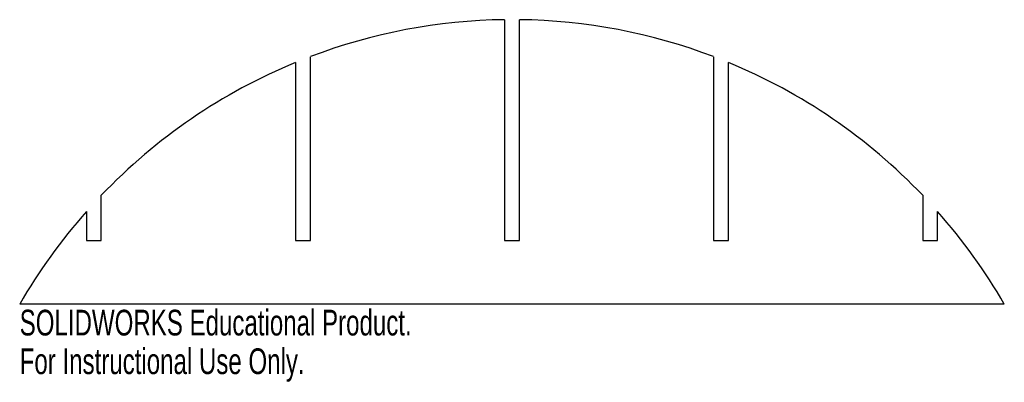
# Model space of a CAD drawing. Header units: millimetres. Extents: x -93 to 93, y -15 to 53.
import ezdxf

# ---------------------------------------------------------------- set-up
doc = ezdxf.new("R2010")
doc.units = ezdxf.units.MM
doc.styles.add('SLDTEXTSTYLE0', font='TXT', dxfattribs={"width": 0.7})

msp = doc.modelspace()

# ---------------------------------------------------------------- linework, layer by layer
at = {"color": 7, "linetype": 'Continuous', "lineweight": 25}
for p, q in [((-1.4, 53.47), (-1.4, 12)), ((1.4, 12), (1.4, 53.47)), ((-37.9, 12), (-37.9, 46.52)), ((37.9, 46.52), (37.9, 12)), ((-40.7, 45.42), (-40.7, 12)), ((40.7, 12), (40.7, 45.42)), ((-77.2, 12), (-77.2, 20.48)), ((77.2, 20.48), (77.2, 12)), ((-80, 17.43), (-80, 12)), ((80, 12), (80, 17.43)), ((-80, 12), (-77.2, 12)), ((-40.7, 12), (-37.9, 12)), ((-1.4, 12), (1.4, 12)), ((37.9, 12), (40.7, 12)), ((77.2, 12), (80, 12)), ((92.54, 0), (-92.54, 0))]:
    msp.add_line(p, q, dxfattribs=at)
for start, end in [(90.751, 110.7837), (69.2163, 89.249), (112.3991, 136.2853), (43.7147, 67.6009), (138.5042, 150.0439), (29.9561, 41.4958)]:
    msp.add_arc((0, -53.33), 106.81, start, end, dxfattribs=at)

# ---------------------------------------------------------------- texts
at = {"color": 7, "linetype": 'Continuous', "char_height": 4.8336, "attachment_point": 1, "style": 'SLDTEXTSTYLE0'}
for s, insert in [('SOLIDWORKS Educational Product.', (-92.54, -1.02)), ('For Instructional Use Only.', (-92.54, -8.27))]:
    msp.add_mtext(s, dxfattribs=dict(at, insert=insert))

doc.saveas('drawing.dxf')
